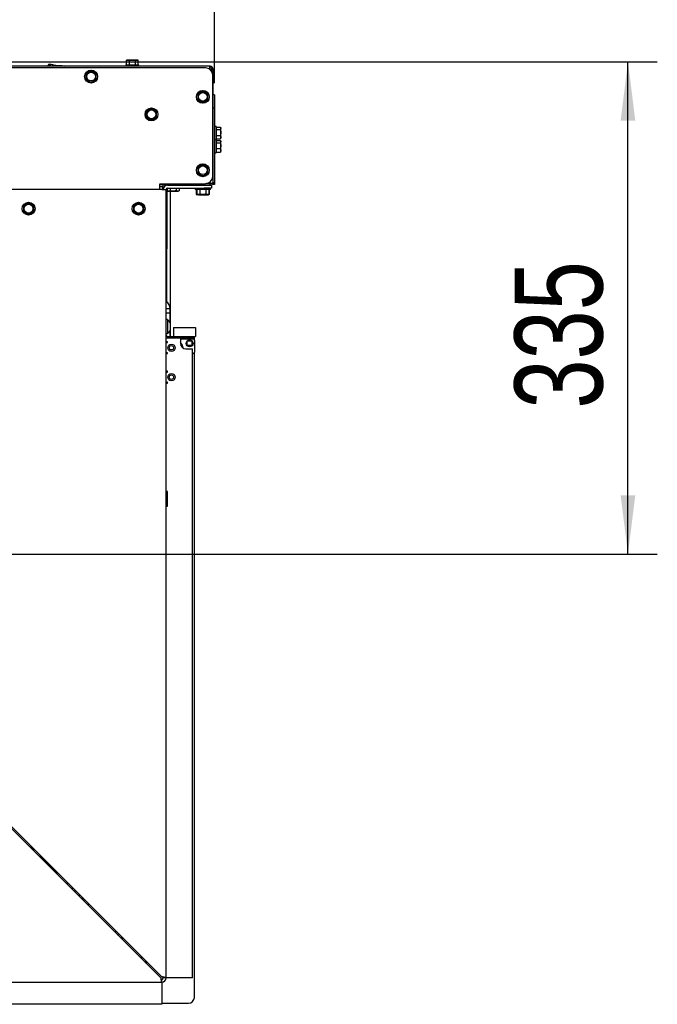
# Model space of a CAD drawing. Header units: millimetres. Extents: x 21 to 204, y 7 to 289.
# Tile 4 of 28: x 90 to 111, y 71 to 105. Entities that reach past the tile are written whole.
import ezdxf

# ---------------------------------------------------------------- set-up
doc = ezdxf.new("R2010")
doc.units = ezdxf.units.MM
doc.layers.add('MATEN', color=7, linetype='Continuous')
doc.styles.add('SLDTEXTSTYLE4', font='TXT', dxfattribs={"width": 0.75})
doc.dimstyles.new('SLDDIMSTYLE0', dxfattribs={"dimtxt": 3, "dimasz": 2, "dimexe": 0, "dimexo": 0.0625, "dimgap": 0.75, "dimtad": 1, "dimdec": 0, "dimlfac": 20, "dimrnd": 1e-09, "dimzin": 12, "dimdsep": 46, "dimtxsty": 'SLDTEXTSTYLE4', "dimsah": 1, "dimcen": 0.09, "dimadec": 0, "dimazin": 3, "dimtfac": 1, "dimtofl": 0, "dimtmove": 0, "dimatfit": 3, "dimfxl": 0, "dimfrac": 2, "dimtolj": 1, "dimtzin": 12, "dimarcsym": 0})

# ---------------------------------------------------------------- blocks, each defined once
blk = doc.blocks.new('_D_11')
at = {"layer": 'MATEN'}
for p, q in [((70.371, 87.308), (70.371, 112.163)), ((96.271, 102.346), (96.271, 112.163)), ((70.371, 111.163), (96.271, 111.163))]:
    blk.add_line(p, q, dxfattribs=at)
for points in [[(70.371, 111.163), (72.371, 110.913), (72.371, 111.413)], [(96.271, 111.163), (94.271, 111.413), (94.271, 110.913)]]:
    blk.add_solid(points, dxfattribs=at)
at = {"layer": 'MATEN', "insert": (84.916, 115.03), "char_height": 3, "attachment_point": 1, "style": 'SLDTEXTSTYLE4'}
blk.add_mtext('518', dxfattribs=at)
blk = doc.blocks.new('_D_12')
at = {"layer": 'MATEN'}
for p, q in [((88.921, 103.071), (111.361, 103.071)), ((110.361, 86.308), (110.361, 103.071)), ((71.371, 86.308), (111.361, 86.308))]:
    blk.add_line(p, q, dxfattribs=at)
for points in [[(110.361, 103.071), (110.111, 101.071), (110.611, 101.071)], [(110.361, 86.308), (110.611, 88.308), (110.111, 88.308)]]:
    blk.add_solid(points, dxfattribs=at)
at = {"layer": 'MATEN', "insert": (106.494, 91.262), "char_height": 3, "attachment_point": 1, "rotation": 90, "style": 'SLDTEXTSTYLE4'}
blk.add_mtext('335', dxfattribs=at)

msp = doc.modelspace()

# ---------------------------------------------------------------- linework, layer by layer
at = {"color": 7, "linetype": 'Continuous', "lineweight": 25}
for p, q in [((90.6, 102.921), (90.606, 102.965)), ((90.631, 102.991), (90.628, 102.99)), ((90.757, 102.975), (90.631, 102.991)), ((90.901, 102.927), (90.757, 102.975)), ((90.757, 102.975), (91.077, 102.933)), ((93.251, 102.971), (93.251, 102.921)), ((93.251, 102.971), (93.691, 102.971)), ((93.296, 103.133), (93.269, 103.126)), ((93.269, 103.126), (93.319, 103.133)), ((93.269, 102.971), (93.269, 103.126)), ((93.319, 103.133), (93.296, 103.133)), ((93.319, 103.133), (93.37, 103.126)), ((93.471, 103.133), (93.319, 103.133)), ((93.37, 102.971), (93.37, 103.126)), ((93.471, 103.133), (93.572, 103.126)), ((93.623, 103.133), (93.471, 103.133)), ((93.572, 103.126), (93.623, 103.133)), ((93.572, 102.971), (93.572, 103.126)), ((93.623, 103.133), (93.673, 103.126)), ((93.646, 103.133), (93.623, 103.133)), ((93.673, 103.126), (93.646, 103.133)), ((93.673, 102.971), (93.673, 103.126)), ((93.691, 102.921), (93.691, 102.971)), ((95.958, 102.871), (44.783, 102.871)), ((96.121, 102.921), (87.09, 102.921)), ((90.9, 102.921), (90.901, 102.927)), ((91.116, 102.921), (91.077, 102.933)), ((91.077, 102.933), (91.167, 102.921)), ((91.976, 102.722), (91.889, 102.672)), ((91.889, 102.672), (91.889, 102.571)), ((92.064, 102.773), (91.976, 102.722)), ((92.151, 102.722), (92.064, 102.773)), ((92.239, 102.672), (92.151, 102.722)), ((92.239, 102.571), (92.239, 102.672)), ((96.121, 102.871), (96.121, 102.921)), ((96.221, 102.821), (96.171, 102.821)), ((96.221, 98.971), (96.221, 102.821)), ((91.889, 102.47), (91.976, 102.419)), ((91.976, 102.419), (92.064, 102.369)), ((92.064, 102.369), (92.151, 102.419)), ((92.151, 102.419), (92.239, 102.47)), ((96.208, 99.171), (96.208, 102.621)), ((95.783, 102.031), (95.696, 101.981)), ((95.696, 101.981), (95.696, 101.88)), ((95.871, 102.082), (95.783, 102.031)), ((95.958, 102.031), (95.871, 102.082)), ((96.046, 101.981), (95.958, 102.031)), ((96.046, 101.88), (96.046, 101.981)), ((95.696, 101.779), (95.783, 101.728)), ((95.783, 101.728), (95.871, 101.678)), ((95.871, 101.678), (95.958, 101.728)), ((95.958, 101.728), (96.046, 101.779)), ((96.271, 101.946), (96.221, 101.946)), ((96.271, 101.946), (96.271, 101.796)), ((96.271, 101.796), (96.271, 101.496)), ((94.033, 101.435), (93.946, 101.384)), ((93.946, 101.384), (93.946, 101.283)), ((94.121, 101.485), (94.033, 101.435)), ((94.208, 101.435), (94.121, 101.485)), ((94.296, 101.384), (94.208, 101.435)), ((94.296, 101.283), (94.296, 101.384)), ((96.271, 101.496), (96.221, 101.496)), ((96.271, 101.496), (96.271, 101.346)), ((96.271, 101.346), (96.271, 99.046)), ((93.946, 101.182), (94.033, 101.132)), ((94.033, 101.132), (94.121, 101.081)), ((94.121, 101.081), (94.208, 101.132)), ((94.208, 101.132), (94.296, 101.182)), ((96.321, 100.866), (96.271, 100.866)), ((96.321, 100.866), (96.321, 100.562)), ((96.321, 100.846), (96.476, 100.846)), ((96.321, 100.769), (96.476, 100.769)), ((96.483, 100.808), (96.476, 100.769)), ((96.476, 100.769), (96.483, 100.669)), ((96.483, 100.669), (96.476, 100.569)), ((96.483, 100.821), (96.48, 100.835)), ((96.483, 100.808), (96.483, 100.821)), ((96.483, 100.669), (96.483, 100.808)), ((96.483, 100.507), (96.483, 100.669)), ((96.271, 100.426), (96.321, 100.426)), ((96.321, 100.416), (96.271, 100.416)), ((96.321, 100.569), (96.476, 100.569)), ((96.321, 100.562), (96.321, 100.426)), ((96.321, 100.445), (96.476, 100.445)), ((96.321, 100.416), (96.321, 100.112)), ((96.321, 100.396), (96.476, 100.396)), ((96.321, 100.319), (96.476, 100.319)), ((96.476, 100.569), (96.483, 100.507)), ((96.483, 100.507), (96.476, 100.445)), ((96.476, 100.445), (96.478, 100.457)), ((96.483, 100.358), (96.476, 100.319)), ((96.476, 100.319), (96.483, 100.219)), ((96.48, 100.456), (96.483, 100.471)), ((96.483, 100.371), (96.48, 100.385)), ((96.483, 100.471), (96.483, 100.507)), ((96.483, 100.358), (96.483, 100.371)), ((96.483, 100.219), (96.483, 100.358)), ((96.271, 99.976), (96.321, 99.976)), ((96.321, 100.119), (96.476, 100.119)), ((96.321, 100.112), (96.321, 99.976)), ((96.321, 99.995), (96.476, 99.995)), ((96.483, 100.219), (96.476, 100.119)), ((96.476, 100.119), (96.483, 100.057)), ((96.483, 100.057), (96.476, 99.995)), ((96.476, 99.995), (96.478, 100.007)), ((96.48, 100.006), (96.483, 100.021)), ((96.483, 100.057), (96.483, 100.219)), ((96.483, 100.021), (96.483, 100.057)), ((95.783, 99.531), (95.696, 99.481)), ((95.696, 99.481), (95.696, 99.38)), ((95.696, 99.279), (95.783, 99.228)), ((95.871, 99.582), (95.783, 99.531)), ((95.958, 99.531), (95.871, 99.582)), ((96.046, 99.481), (95.958, 99.531)), ((95.958, 99.228), (96.046, 99.279)), ((96.046, 99.38), (96.046, 99.481)), ((95.783, 99.228), (95.871, 99.178)), ((95.871, 99.178), (95.958, 99.228)), ((96.221, 98.969), (96.221, 98.896)), ((96.271, 99.046), (96.271, 98.896)), ((94.471, 98.721), (88.271, 98.721)), ((94.408, 98.921), (95.958, 98.921)), ((94.408, 98.721), (94.408, 98.921)), ((95.166, 98.883), (94.408, 98.883)), ((94.408, 98.821), (94.501, 98.821)), ((94.471, 98.721), (94.621, 98.721)), ((94.496, 98.773), (94.496, 98.721)), ((94.621, 71.871), (94.621, 98.721)), ((94.638, 98.883), (94.638, 98.867)), ((94.646, 98.764), (94.646, 96.699)), ((94.656, 98.769), (94.656, 98.678)), ((94.656, 98.678), (94.683, 98.671)), ((94.707, 98.671), (94.656, 98.678)), ((94.671, 98.871), (95.921, 98.871)), ((94.671, 98.771), (95.921, 98.771)), ((94.683, 98.671), (94.707, 98.671)), ((94.757, 98.678), (94.707, 98.671)), ((94.707, 98.671), (94.858, 98.671)), ((94.757, 98.771), (94.757, 98.678)), ((94.858, 98.671), (94.757, 98.678)), ((94.775, 93.721), (94.775, 98.671)), ((94.858, 98.671), (95.01, 98.671)), ((94.96, 98.771), (94.96, 98.678)), ((95.01, 98.671), (94.96, 98.678)), ((95.061, 98.678), (95.01, 98.671)), ((95.01, 98.671), (95.033, 98.671)), ((95.033, 98.671), (95.061, 98.678)), ((95.061, 98.771), (95.061, 98.678)), ((95.078, 98.871), (95.078, 98.883)), ((95.421, 98.879), (95.404, 98.871)), ((95.421, 98.871), (95.421, 98.921)), ((95.608, 98.771), (95.608, 98.721)), ((95.651, 98.721), (95.608, 98.721)), ((95.649, 98.721), (95.649, 98.557)), ((95.651, 98.771), (95.651, 98.721)), ((96.091, 98.721), (95.651, 98.721)), ((95.669, 98.721), (95.669, 98.566)), ((95.77, 98.721), (95.77, 98.566)), ((95.921, 98.871), (96.171, 98.871)), ((96.171, 98.771), (95.921, 98.771)), ((96.121, 98.921), (95.958, 98.921)), ((95.972, 98.721), (95.972, 98.566)), ((95.976, 98.921), (95.976, 98.921)), ((95.991, 98.921), (95.991, 98.923)), ((96.121, 98.924), (96, 98.924)), ((96.073, 98.721), (96.073, 98.566)), ((96.091, 98.721), (96.091, 98.771)), ((96.133, 98.721), (96.091, 98.721)), ((96.093, 98.721), (96.093, 98.557)), ((96.121, 98.871), (96.121, 98.921)), ((96.133, 98.721), (96.133, 98.771)), ((96.171, 98.871), (96.171, 98.771)), ((96.271, 98.896), (96.221, 98.896)), ((89.933, 98.273), (89.846, 98.222)), ((90.021, 98.222), (89.933, 98.273)), ((93.683, 98.273), (93.596, 98.222)), ((93.771, 98.222), (93.683, 98.273)), ((95.732, 98.548), (95.649, 98.557)), ((95.649, 98.557), (95.677, 98.548)), ((95.669, 98.566), (95.696, 98.558)), ((95.719, 98.558), (95.669, 98.566)), ((95.732, 98.548), (95.671, 98.548)), ((95.696, 98.558), (95.719, 98.558)), ((95.77, 98.566), (95.719, 98.558)), ((95.719, 98.558), (95.871, 98.558)), ((95.732, 98.548), (95.926, 98.548)), ((95.871, 98.558), (95.77, 98.566)), ((95.815, 98.558), (95.815, 98.557)), ((95.926, 98.548), (95.815, 98.557)), ((95.871, 98.558), (96.023, 98.558)), ((96.037, 98.557), (95.926, 98.548)), ((95.926, 98.548), (96.065, 98.548)), ((96.023, 98.558), (95.972, 98.566)), ((96.073, 98.566), (96.023, 98.558)), ((96.023, 98.558), (96.046, 98.558)), ((96.037, 98.558), (96.037, 98.557)), ((96.065, 98.548), (96.037, 98.557)), ((96.046, 98.558), (96.073, 98.566)), ((96.093, 98.557), (96.065, 98.548)), ((89.846, 98.222), (89.758, 98.172)), ((89.758, 98.172), (89.758, 98.071)), ((89.758, 97.97), (89.846, 97.919)), ((90.108, 98.172), (90.021, 98.222)), ((90.021, 97.919), (90.108, 97.97)), ((90.108, 98.071), (90.108, 98.172)), ((93.596, 98.222), (93.508, 98.172)), ((93.508, 98.172), (93.508, 98.071)), ((93.508, 97.97), (93.596, 97.919)), ((93.858, 98.172), (93.771, 98.222)), ((93.771, 97.919), (93.858, 97.97)), ((93.858, 98.071), (93.858, 98.172)), ((89.846, 97.919), (89.933, 97.869)), ((89.933, 97.869), (90.021, 97.919)), ((93.596, 97.919), (93.683, 97.869)), ((93.683, 97.869), (93.771, 97.919)), ((94.633, 96.624), (94.633, 94.902)), ((94.758, 94.658), (94.621, 94.658)), ((94.758, 94.508), (94.758, 94.658)), ((94.758, 94.508), (94.621, 94.508)), ((94.668, 94.291), (94.621, 94.291)), ((94.668, 94.291), (94.668, 93.816)), ((94.758, 94.171), (94.758, 94.508)), ((94.758, 94.171), (94.758, 93.936)), ((94.758, 93.721), (94.758, 93.936)), ((94.873, 94.021), (94.873, 93.721)), ((94.873, 94.021), (94.923, 94.021)), ((94.923, 94.021), (95.573, 94.021)), ((95.573, 94.021), (95.623, 94.021)), ((95.623, 94.021), (95.623, 93.721)), ((94.621, 93.816), (94.668, 93.816)), ((94.621, 93.671), (94.671, 93.671)), ((94.671, 93.721), (95.421, 93.721)), ((94.671, 93.671), (95.108, 93.671)), ((95.108, 93.671), (95.108, 93.483)), ((95.108, 93.671), (95.421, 93.671)), ((95.108, 93.633), (95.538, 93.633)), ((95.421, 93.721), (95.573, 93.721)), ((95.421, 93.671), (95.421, 93.721)), ((95.583, 93.671), (95.421, 93.671)), ((95.573, 93.721), (95.623, 93.721)), ((95.583, 93.605), (95.583, 93.671)), ((95.588, 93.583), (95.588, 93.183)), ((94.671, 93.533), (94.621, 93.533)), ((94.621, 93.508), (94.671, 93.508)), ((94.622, 93.508), (94.651, 93.533)), ((94.671, 93.508), (94.671, 93.533)), ((95.183, 93.41), (95.123, 93.41)), ((95.296, 93.296), (95.521, 93.296)), ((95.333, 93.409), (95.33, 93.409)), ((95.334, 93.559), (95.331, 93.559)), ((95.333, 93.409), (95.334, 93.559)), ((95.358, 93.409), (95.333, 93.409)), ((95.359, 93.559), (95.334, 93.559)), ((95.483, 93.408), (95.358, 93.409)), ((95.484, 93.558), (95.359, 93.559)), ((95.508, 93.408), (95.483, 93.408)), ((95.509, 93.558), (95.484, 93.558)), ((95.508, 93.408), (95.509, 93.558)), ((95.511, 93.408), (95.508, 93.408)), ((95.512, 93.558), (95.509, 93.558)), ((95.521, 71.871), (95.521, 93.296)), ((94.671, 93.158), (94.621, 93.158)), ((94.621, 93.133), (94.671, 93.133)), ((94.671, 93.133), (94.671, 93.158)), ((95.538, 93.133), (95.521, 93.133)), ((95.583, 71.208), (95.583, 93.162)), ((94.671, 92.533), (94.621, 92.533)), ((94.621, 92.508), (94.671, 92.508)), ((94.671, 92.508), (94.671, 92.533)), ((94.671, 92.158), (94.621, 92.158)), ((94.621, 92.133), (94.671, 92.133)), ((94.671, 92.135), (94.64, 92.158)), ((94.671, 92.133), (94.671, 92.158)), ((94.671, 88.433), (94.621, 88.433)), ((94.646, 88.07), (94.646, 88.333)), ((94.671, 87.933), (94.671, 88.433)), ((94.621, 87.933), (94.671, 87.933)), ((94.646, 88.033), (94.646, 88.07)), ((87.986, 78.321), (94.436, 71.871)), ((94.471, 71.906), (88.021, 78.356)), ((89.996, 76.381), (90.066, 76.24)), ((90.103, 76.274), (90.103, 76.203)), ((90.892, 75.423), (90.3, 76.015)), ((90.892, 75.423), (90.892, 75.486)), ((90.883, 75.423), (90.892, 75.423)), ((90.925, 75.452), (90.89, 75.417)), ((91.25, 75.127), (91.25, 75.057)), ((91.418, 74.959), (91.418, 74.888)), ((91.419, 74.958), (91.419, 74.888)), ((91.554, 74.823), (91.483, 74.823)), ((91.704, 74.673), (91.633, 74.673)), ((91.765, 74.613), (91.765, 74.542)), ((91.765, 74.612), (91.765, 74.541)), ((91.854, 74.523), (91.783, 74.523)), ((92.004, 74.373), (91.933, 74.373)), ((91.942, 74.373), (91.942, 74.364)), ((91.942, 74.373), (91.942, 74.364)), ((92.896, 73.481), (92.896, 73.41)), ((92.979, 73.348), (92.958, 73.348)), ((93.169, 73.208), (93.098, 73.208)), ((93.154, 73.223), (93.134, 73.208)), ((93.772, 72.605), (93.772, 72.594)), ((93.783, 72.594), (93.783, 72.523)), ((93.96, 72.417), (93.889, 72.417)), ((93.934, 72.392), (93.914, 72.392)), ((93.96, 72.406), (93.971, 72.406)), ((94.471, 71.721), (94.471, 71.821)), ((94.621, 71.871), (94.521, 71.871)), ((94.671, 71.871), (94.621, 71.871)), ((95.521, 71.871), (94.671, 71.871)), ((46.271, 71.721), (94.471, 71.721)), ((94.471, 71.721), (94.471, 71.671)), ((94.471, 71.671), (94.471, 70.971)), ((94.471, 70.971), (46.271, 70.971)), ((94.471, 71.008), (95.383, 71.008))]:
    msp.add_line(p, q, dxfattribs=at)
at = {"color": 7, "linetype": 'Continuous', "lineweight": 25, "flags": 128}
for points in [[(94.651, 93.133), (94.643, 93.139), (94.622, 93.158)], [(94.64, 92.508), (94.651, 92.518), (94.671, 92.532)], [(93.074, 73.232), (93.108, 73.261), (93.112, 73.265)], [(93.081, 73.225), (93.115, 73.254), (93.119, 73.258)]]:
    msp.add_lwpolyline(points, dxfattribs=at)
at = {"color": 7, "linetype": 'Continuous', "lineweight": 25}
for centre, radius in [((92.064, 102.571), 0.22), ((92.064, 102.571), 0.15), ((95.871, 101.88), 0.22), ((95.871, 101.88), 0.15), ((94.121, 101.283), 0.22), ((94.121, 101.283), 0.15), ((95.871, 99.38), 0.22), ((95.871, 99.38), 0.15), ((89.933, 98.071), 0.22), ((93.683, 98.071), 0.22), ((89.933, 98.071), 0.15), ((93.683, 98.071), 0.15), ((95.421, 93.483), 0.118), ((94.801, 93.333), 0.125), ((94.801, 93.333), 0.075), ((94.801, 92.333), 0.125), ((94.801, 92.333), 0.075)]:
    msp.add_circle(centre, radius, dxfattribs=at)
for centre, radius, start, end in [((92.064, 102.571), 0.175, 120, 180), ((92.064, 102.571), 0.175, 60, 120), ((92.064, 102.571), 0.175, 0, 60), ((95.958, 102.621), 0.25, 0, 90), ((96.121, 102.821), 0.1, 360, 90), ((96.121, 102.821), 0.05, 360, 90), ((92.064, 102.571), 0.175, 180, 240), ((92.064, 102.571), 0.175, 240, 300), ((92.064, 102.571), 0.175, 300, 0), ((95.871, 101.88), 0.175, 120, 180), ((95.871, 101.88), 0.175, 60, 120), ((95.871, 101.88), 0.175, 0, 60), ((95.871, 101.88), 0.175, 180, 240), ((95.871, 101.88), 0.175, 240, 300), ((95.871, 101.88), 0.175, 300, 0), ((94.121, 101.283), 0.175, 120, 180), ((94.121, 101.283), 0.175, 180, 240), ((94.121, 101.283), 0.175, 60, 120), ((94.121, 101.283), 0.175, 0, 60), ((94.121, 101.283), 0.175, 300, 0), ((94.121, 101.283), 0.175, 240, 300), ((95.871, 99.38), 0.175, 120, 180), ((95.871, 99.38), 0.175, 180, 240), ((95.871, 99.38), 0.175, 60, 120), ((95.871, 99.38), 0.175, 0, 60), ((95.871, 99.38), 0.175, 300, 0), ((95.871, 99.38), 0.175, 240, 300), ((95.958, 99.171), 0.25, 270, 0), ((94.726, 98.773), 0.23, 151.4281, 180), ((94.671, 98.721), 0.15, 90, 180), ((94.671, 98.721), 0.05, 90, 180), ((95.166, 99.113), 0.23, 270, 303.1799), ((89.933, 98.071), 0.175, 120, 180), ((89.933, 98.071), 0.175, 180, 240), ((89.933, 98.071), 0.175, 60, 120), ((89.933, 98.071), 0.175, 0, 60), ((89.933, 98.071), 0.175, 300, 0), ((93.683, 98.071), 0.175, 120, 180), ((93.683, 98.071), 0.175, 180, 240), ((93.683, 98.071), 0.175, 60, 120), ((93.683, 98.071), 0.175, 0, 60), ((93.683, 98.071), 0.175, 300, 0), ((89.933, 98.071), 0.175, 240, 300), ((93.683, 98.071), 0.175, 240, 300), ((94.416, 96.699), 0.23, 333.0376, 0), ((94.458, 94.658), 0.3, 0, 57.2028), ((94.478, 94.053), 0.304, 22.7397, 51.3811), ((94.478, 94.053), 0.304, 308.6189, 337.2603), ((94.671, 93.771), 0.05, 180, 270), ((94.671, 93.771), 0.1, 240, 270), ((95.538, 93.583), 0.05, 360, 90), ((94.963, 93.32), 0.238, 0.3964, 52.3724), ((95.296, 93.483), 0.187, 180, 270), ((95.413, 93.501), 0.117, 231.4851, 307.7132), ((95.538, 93.183), 0.05, 270, 0), ((94.633, 88.333), 0.0125, 0, 180), ((94.633, 88.033), 0.0125, 180, 360), ((92.896, 73.473), 0.15, 297.7643, 317.1222), ((93.883, 72.517), 0.135, 145.4498, 164.5526), ((93.883, 72.517), 0.135, 285.4474, 304.5502), ((94.471, 71.871), 0.05, 270, 0), ((94.471, 71.871), 0.15, 270, 0), ((95.383, 71.208), 0.2, 270, 360)]:
    msp.add_arc(centre, radius, start, end, dxfattribs=at)
for points, knots in [([(90.606, 102.965), (90.614, 102.977), (90.624, 102.991), (90.632, 102.991), (90.634, 102.991)], [0, 0, 0, 0, 0.78732, 1, 1, 1, 1]), ([(90.757, 102.975), (90.754, 102.975), (90.704, 102.981), (90.653, 102.973), (90.606, 102.965)], [0, 0, 0, 0, 0.070215, 1, 1, 1, 1]), ([(93.37, 103.126), (93.378, 103.127), (93.412, 103.131), (93.446, 103.133), (93.471, 103.133)], [0, 0, 0, 0, 0.249165, 1, 1, 1, 1]), ([(91.077, 102.933), (91.073, 102.933), (91.015, 102.94), (90.956, 102.933), (90.901, 102.927)], [0, 0, 0, 0, 0.0702148, 1, 1, 1, 1]), ([(96.121, 102.921), (96.118, 102.92), (96.113, 102.917), (96.105, 102.899), (96.098, 102.873), (96.091, 102.845), (96.087, 102.827), (96.086, 102.821)], [0, 0, 0, 0, 0.220078, 0.440174, 0.660271, 0.880367, 1, 1, 1, 1]), ([(96.121, 102.871), (96.118, 102.87), (96.113, 102.869), (96.104, 102.858), (96.096, 102.844), (96.09, 102.83), (96.086, 102.822), (96.086, 102.821)], [0, 0, 0, 0, 0.235723, 0.471445, 0.707073, 0.9427, 1, 1, 1, 1]), ([(96.136, 102.792), (96.137, 102.793), (96.145, 102.797), (96.157, 102.803), (96.169, 102.812), (96.17, 102.818), (96.171, 102.821)], [0, 0, 0, 0, 0.069097, 0.379398, 0.689699, 1, 1, 1, 1]), ([(96.14, 102.79), (96.146, 102.791), (96.166, 102.796), (96.193, 102.803), (96.217, 102.812), (96.22, 102.818), (96.221, 102.821)], [0, 0, 0, 0, 0.145574, 0.430383, 0.715191, 1, 1, 1, 1]), ([(91.889, 102.571), (91.889, 102.545), (91.889, 102.512), (91.889, 102.478), (91.889, 102.47)], [0, 0, 0, 0, 0.750835, 1, 1, 1, 1]), ([(92.239, 102.47), (92.239, 102.478), (92.239, 102.512), (92.239, 102.545), (92.239, 102.571)], [0, 0, 0, 0, 0.249165, 1, 1, 1, 1]), ([(95.696, 101.88), (95.696, 101.855), (95.696, 101.821), (95.696, 101.787), (95.696, 101.779)], [0, 0, 0, 0, 0.750835, 1, 1, 1, 1]), ([(96.046, 101.779), (96.046, 101.787), (96.046, 101.821), (96.046, 101.855), (96.046, 101.88)], [0, 0, 0, 0, 0.249165, 1, 1, 1, 1]), ([(93.946, 101.283), (93.946, 101.258), (93.946, 101.224), (93.946, 101.191), (93.946, 101.182)], [0, 0, 0, 0, 0.750835, 1, 1, 1, 1]), ([(94.296, 101.182), (94.296, 101.191), (94.296, 101.224), (94.296, 101.258), (94.296, 101.283)], [0, 0, 0, 0, 0.249165, 1, 1, 1, 1]), ([(96.476, 100.846), (96.477, 100.843), (96.482, 100.83), (96.483, 100.817), (96.483, 100.808)], [0, 0, 0, 0, 0.249165, 1, 1, 1, 1]), ([(96.476, 100.396), (96.477, 100.393), (96.482, 100.38), (96.483, 100.367), (96.483, 100.358)], [0, 0, 0, 0, 0.249165, 1, 1, 1, 1]), ([(95.696, 99.38), (95.696, 99.355), (95.696, 99.321), (95.696, 99.287), (95.696, 99.279)], [0, 0, 0, 0, 0.750835, 1, 1, 1, 1]), ([(96.046, 99.279), (96.046, 99.287), (96.046, 99.321), (96.046, 99.355), (96.046, 99.38)], [0, 0, 0, 0, 0.249165, 1, 1, 1, 1]), ([(96.221, 98.971), (96.22, 98.965), (96.217, 98.952), (96.196, 98.937), (96.167, 98.928), (96.14, 98.925), (96.125, 98.924), (96.121, 98.924)], [0, 0, 0, 0, 0.2519083, 0.5025107, 0.7261888, 0.9290061, 1, 1, 1, 1]), ([(96.121, 98.871), (96.128, 98.871), (96.143, 98.872), (96.164, 98.88), (96.182, 98.891), (96.201, 98.908), (96.217, 98.935), (96.22, 98.958), (96.221, 98.971)], [0, 0, 0, 0, 0.135532, 0.268697, 0.400241, 0.530939, 0.742671, 1, 1, 1, 1]), ([(94.96, 98.678), (94.951, 98.677), (94.918, 98.673), (94.884, 98.672), (94.858, 98.671)], [0, 0, 0, 0, 0.249165, 1, 1, 1, 1]), ([(96.121, 98.921), (96.125, 98.921), (96.132, 98.922), (96.14, 98.924), (96.143, 98.926), (96.143, 98.926)], [0, 0, 0, 0, 0.47564, 0.952694, 1, 1, 1, 1]), ([(95.815, 98.557), (95.809, 98.555), (95.781, 98.55), (95.753, 98.549), (95.732, 98.548)], [0, 0, 0, 0, 0.247809, 1, 1, 1, 1]), ([(95.972, 98.566), (95.964, 98.564), (95.93, 98.56), (95.896, 98.559), (95.871, 98.558)], [0, 0, 0, 0, 0.249165, 1, 1, 1, 1]), ([(89.758, 98.071), (89.758, 98.045), (89.758, 98.012), (89.758, 97.978), (89.758, 97.97)], [0, 0, 0, 0, 0.750835, 1, 1, 1, 1]), ([(90.108, 97.97), (90.108, 97.978), (90.108, 98.012), (90.108, 98.045), (90.108, 98.071)], [0, 0, 0, 0, 0.249165, 1, 1, 1, 1]), ([(93.508, 98.071), (93.508, 98.045), (93.508, 98.012), (93.508, 97.978), (93.508, 97.97)], [0, 0, 0, 0, 0.750835, 1, 1, 1, 1]), ([(93.858, 97.97), (93.858, 97.978), (93.858, 98.012), (93.858, 98.045), (93.858, 98.071)], [0, 0, 0, 0, 0.249165, 1, 1, 1, 1])]:
    msp.add_open_spline(points, degree=3, knots=knots, dxfattribs=at)
for points in [[(94.436, 71.871), (94.439, 71.851), (94.444, 71.812), (94.453, 71.762), (94.462, 71.728), (94.468, 71.723), (94.471, 71.721)], [(94.436, 71.871), (94.439, 71.864), (94.444, 71.851), (94.453, 71.835), (94.462, 71.823), (94.468, 71.822), (94.471, 71.821)], [(94.621, 71.871), (94.619, 71.874), (94.614, 71.88), (94.58, 71.888), (94.53, 71.897), (94.491, 71.903), (94.471, 71.906)], [(94.521, 71.871), (94.52, 71.874), (94.519, 71.88), (94.507, 71.888), (94.491, 71.897), (94.478, 71.903), (94.471, 71.906)]]:
    msp.add_open_spline(points, degree=3, dxfattribs=at)

# ---------------------------------------------------------------- dimensions: what is measured, and where the dimension line sits
at = {"layer": 'MATEN'}
for base, p2, angle, picture, middle in [((96.271, 111.163), (96.271, 101.346), 0, '_D_11', (88.195, 111.163)), ((110.361, 103.071), (87.921, 103.071), 90, '_D_12', (110.361, 94.542))]:
    dim = msp.add_linear_dim(base=base, p1=(70.371, 86.308), p2=p2, angle=angle, dimstyle='SLDDIMSTYLE0', dxfattribs=at)
    dim.commit()
    dim.dimension.update_dxf_attribs({"geometry": picture, "text_midpoint": middle, "dimtype": 160})

doc.saveas('drawing.dxf')
